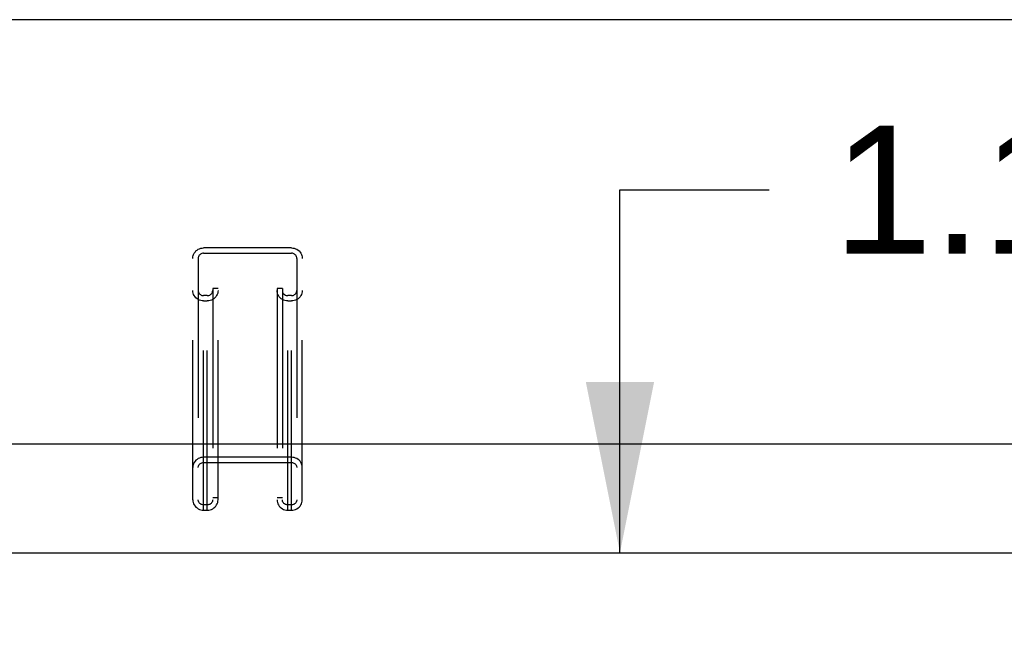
# Model space of a CAD drawing. Header units: inches. Extents: x 0 to 215, y 0 to 139.
# Tile 45 of 91: x 42.46 to 49.77, y 103.23 to 107.73. Entities that reach past the tile are written whole.
import ezdxf

# ---------------------------------------------------------------- set-up
doc = ezdxf.new("R2010")
doc.units = ezdxf.units.IN
doc.header["$LTSCALE"] = 11.835443
doc.header["$MEASUREMENT"] = 0
doc.linetypes.add('HIDDEN', pattern=[0.2, 0.1, -0.1])
doc.layers.get('0').update_dxf_attribs({"linetype": 'CONTINUOUS'})
doc.layers.add('DEFAULT_2', color=8, linetype='HIDDEN')
doc.layers.add('DIMENSIONS', color=7, linetype='CONTINUOUS')
doc.styles.get("Standard").update_dxf_attribs({"font": 'arial.ttf'})
doc.dimstyles.new('DIMSTYLE_1', dxfattribs={"dimtxt": 0.949367, "dimasz": 1.265823, "dimexe": 0.09, "dimexo": 0.07, "dimgap": 0.0375, "dimtad": 0, "dimtih": 1, "dimtoh": 1, "dimzin": 4, "dimdsep": 46, "dimtxsty": 'Standard', "dimblk": '_FILLED', "dimblk1": '_FILLED', "dimblk2": '_FILLED', "dimcen": 0.09, "dimazin": 1, "dimtfac": 1, "dimtofl": 0, "dimtmove": 0, "dimatfit": 3, "dimldrblk": '_FILLED', "dimfxl": 1, "dimtolj": 1, "dimtzin": 4, "dimarcsym": 0})

# ---------------------------------------------------------------- blocks, each defined once
blk = doc.blocks.new('_FILLED')
at = {"color": 0, "linetype": 'ByBlock'}
blk.add_solid([(0, 0), (-1, 0.2), (-1, -0.2)], dxfattribs=at)
blk = doc.blocks.new('*D16')
at = {"layer": 'DIMENSIONS', "color": 2, "linetype": 'Continuous'}
for p, q in [((46.9125, 103.7725), (46.9125, 106.4651)), ((46.9125, 106.4651), (48.0201, 106.4651)), ((45.7733, 102.6475), (49.1274, 102.6475)), ((46.9125, 102.6475), (46.9125, 100.1159))]:
    blk.add_line(p, q, dxfattribs=at)
at = {"layer": 'DIMENSIONS', "color": 2, "linetype": 'Continuous', "xscale": 1.2658227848, "yscale": 1.2658227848, "zscale": 1.2658227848}
for p, rotation in [((46.9125, 103.7725), 270), ((46.9125, 102.6475), 90)]:
    blk.add_blockref('_FILLED', p, dxfattribs=dict(at, rotation=rotation))
at = {"layer": 'DIMENSIONS', "color": 2, "linetype": 'Continuous', "insert": (48.4948, 106.9398), "char_height": 0.94937, "width": 2.579879, "attachment_point": 1, "line_spacing_factor": 0.9}
blk.add_mtext('1.13', dxfattribs=at)

msp = doc.modelspace()

# ---------------------------------------------------------------- linework, layer by layer
at = {"color": 7, "linetype": 'Continuous'}
for p, q in [((92.7381, 107.7269), (37.5581, 107.7269)), ((36.685, 104.5811), (93.6112, 104.5811))]:
    msp.add_line(p, q, dxfattribs=at)
at = {"color": 3, "linetype": 'Continuous'}
msp.add_line((35.5651, 103.7725), (64.1686, 103.7725), dxfattribs=at)
at = {"layer": 'DEFAULT_2', "color": 8, "linetype": 'HIDDEN'}
for p, q in [((43.8219, 104.0882), (43.8219, 106.0335)), ((44.4744, 106.0335), (43.8219, 106.0335)), ((43.8219, 105.9949), (44.4744, 105.9949)), ((44.4744, 104.0882), (44.4744, 106.0335)), ((43.7419, 104.1655), (43.7419, 105.9563)), ((43.7819, 105.9563), (43.7819, 104.1655)), ((44.5144, 105.9563), (44.5144, 104.1655)), ((44.5544, 104.1655), (44.5544, 105.9563)), ((43.8894, 105.7317), (43.8894, 104.1655)), ((43.9294, 105.7317), (43.8894, 105.7317)), ((43.9294, 104.1655), (43.9294, 105.7317)), ((44.3669, 105.7317), (44.3669, 104.1655)), ((44.4069, 105.7317), (44.3669, 105.7317)), ((44.4069, 105.7317), (44.4069, 104.1655)), ((43.8494, 105.6798), (43.8219, 105.6798)), ((43.8219, 105.6411), (43.8494, 105.6411)), ((43.8494, 104.0882), (43.8494, 105.6798)), ((44.4469, 104.0882), (44.4469, 105.6798)), ((44.4744, 105.6798), (44.4469, 105.6798)), ((44.4469, 105.6411), (44.4744, 105.6411)), ((44.4744, 104.4806), (43.8219, 104.4806)), ((43.8219, 104.442), (44.4744, 104.442)), ((43.9294, 104.1788), (43.8894, 104.1788)), ((44.4069, 104.1788), (44.3669, 104.1788)), ((43.8494, 104.1269), (43.8219, 104.1269)), ((43.8219, 104.0882), (43.8494, 104.0882)), ((44.4744, 104.1269), (44.4469, 104.1269)), ((44.4469, 104.0882), (44.4744, 104.0882))]:
    msp.add_line(p, q, dxfattribs=at)
for points in [[(43.7419, 105.9563), (43.7426, 105.9664), (43.7446, 105.9763), (43.748, 105.9858), (43.7526, 105.9949), (43.7584, 106.0033), (43.7653, 106.0109), (43.7732, 106.0176), (43.7819, 106.0232), (43.7913, 106.0277), (43.8012, 106.0309), (43.8114, 106.0329), (43.8219, 106.0335)], [(43.8219, 105.9949), (43.8155, 105.9944), (43.8095, 105.993), (43.8037, 105.9907), (43.7984, 105.9875), (43.7936, 105.9836), (43.7895, 105.979), (43.7862, 105.9738), (43.7838, 105.9682), (43.7824, 105.9624), (43.7819, 105.9563)], [(44.4744, 106.0335), (44.4849, 106.0329), (44.4951, 106.0309), (44.505, 106.0277), (44.5144, 106.0232), (44.5231, 106.0176), (44.5309, 106.0109), (44.5378, 106.0033), (44.5437, 105.9949), (44.5483, 105.9858), (44.5517, 105.9763), (44.5537, 105.9664), (44.5544, 105.9563)], [(44.5144, 105.9563), (44.5139, 105.9624), (44.5124, 105.9682), (44.51, 105.9738), (44.5067, 105.979), (44.5027, 105.9836), (44.4979, 105.9875), (44.4925, 105.9907), (44.4867, 105.993), (44.4807, 105.9944), (44.4744, 105.9949)], [(43.8219, 105.6411), (43.8114, 105.6418), (43.8012, 105.6438), (43.7913, 105.647), (43.7819, 105.6515), (43.7732, 105.6571), (43.7653, 105.6638), (43.7584, 105.6714), (43.7526, 105.6798), (43.748, 105.6888), (43.7446, 105.6984), (43.7426, 105.7082), (43.7419, 105.7184)], [(43.7819, 105.7184), (43.7824, 105.7123), (43.7838, 105.7065), (43.7862, 105.7009), (43.7895, 105.6957), (43.7936, 105.6911), (43.7984, 105.6872), (43.8037, 105.684), (43.8095, 105.6817), (43.8155, 105.6803), (43.8219, 105.6798)], [(43.9294, 105.7184), (43.9287, 105.7082), (43.9267, 105.6984), (43.9233, 105.6888), (43.9187, 105.6798), (43.9128, 105.6714), (43.9059, 105.6638), (43.8981, 105.6571), (43.8894, 105.6515), (43.88, 105.647), (43.8701, 105.6438), (43.8599, 105.6418), (43.8494, 105.6411)], [(43.8494, 105.6798), (43.8557, 105.6803), (43.8617, 105.6817), (43.8675, 105.684), (43.8729, 105.6872), (43.8777, 105.6911), (43.8817, 105.6957), (43.885, 105.7009), (43.8874, 105.7065), (43.8889, 105.7123), (43.8894, 105.7184)], [(44.4469, 105.6411), (44.4364, 105.6418), (44.4262, 105.6438), (44.4163, 105.647), (44.4069, 105.6515), (44.3982, 105.6571), (44.3903, 105.6638), (44.3834, 105.6714), (44.3776, 105.6798), (44.373, 105.6888), (44.3696, 105.6984), (44.3676, 105.7082), (44.3669, 105.7184)], [(44.4069, 105.7184), (44.4074, 105.7123), (44.4088, 105.7065), (44.4112, 105.7009), (44.4145, 105.6957), (44.4186, 105.6911), (44.4234, 105.6872), (44.4287, 105.684), (44.4345, 105.6817), (44.4405, 105.6803), (44.4469, 105.6798)], [(44.5544, 105.7184), (44.5537, 105.7082), (44.5517, 105.6984), (44.5483, 105.6888), (44.5437, 105.6798), (44.5378, 105.6714), (44.5309, 105.6638), (44.5231, 105.6571), (44.5144, 105.6515), (44.505, 105.647), (44.4951, 105.6438), (44.4849, 105.6418), (44.4744, 105.6411)], [(44.4744, 105.6798), (44.4807, 105.6803), (44.4867, 105.6817), (44.4925, 105.684), (44.4979, 105.6872), (44.5027, 105.6911), (44.5067, 105.6957), (44.51, 105.7009), (44.5124, 105.7065), (44.5139, 105.7123), (44.5144, 105.7184)], [(43.8219, 104.4806), (43.8114, 104.4799), (43.8012, 104.478), (43.7913, 104.4747), (43.7819, 104.4703), (43.7732, 104.4647), (43.7653, 104.458), (43.7584, 104.4504), (43.7526, 104.442), (43.748, 104.4329), (43.7446, 104.4234), (43.7426, 104.4135), (43.7419, 104.4034)], [(43.7819, 104.4034), (43.7824, 104.4095), (43.7838, 104.4153), (43.7862, 104.4209), (43.7895, 104.4261), (43.7936, 104.4307), (43.7984, 104.4346), (43.8037, 104.4378), (43.8095, 104.4401), (43.8155, 104.4415), (43.8219, 104.442)], [(44.5544, 104.4034), (44.5537, 104.4135), (44.5517, 104.4234), (44.5483, 104.4329), (44.5437, 104.442), (44.5378, 104.4504), (44.5309, 104.458), (44.5231, 104.4647), (44.5144, 104.4703), (44.505, 104.4747), (44.4951, 104.478), (44.4849, 104.4799), (44.4744, 104.4806)], [(44.4744, 104.442), (44.4807, 104.4415), (44.4867, 104.4401), (44.4925, 104.4378), (44.4979, 104.4346), (44.5027, 104.4307), (44.5067, 104.4261), (44.51, 104.4209), (44.5124, 104.4153), (44.5139, 104.4095), (44.5144, 104.4034)], [(43.7419, 104.1655), (43.7426, 104.1553), (43.7446, 104.1455), (43.748, 104.1359), (43.7526, 104.1269), (43.7584, 104.1185), (43.7653, 104.1109), (43.7732, 104.1042), (43.7819, 104.0986), (43.7913, 104.0941), (43.8012, 104.0909), (43.8114, 104.0889), (43.8219, 104.0882)], [(43.8219, 104.1269), (43.8155, 104.1274), (43.8095, 104.1288), (43.8037, 104.1311), (43.7984, 104.1342), (43.7936, 104.1382), (43.7895, 104.1428), (43.7862, 104.148), (43.7838, 104.1536), (43.7824, 104.1594), (43.7819, 104.1655)], [(43.8894, 104.1655), (43.8889, 104.1594), (43.8874, 104.1536), (43.885, 104.148), (43.8817, 104.1428), (43.8777, 104.1382), (43.8729, 104.1342), (43.8675, 104.1311), (43.8617, 104.1288), (43.8557, 104.1274), (43.8494, 104.1269)], [(43.8494, 104.0882), (43.8599, 104.0889), (43.8701, 104.0909), (43.88, 104.0941), (43.8894, 104.0986), (43.8981, 104.1042), (43.9059, 104.1109), (43.9128, 104.1185), (43.9187, 104.1269), (43.9233, 104.1359), (43.9267, 104.1455), (43.9287, 104.1553), (43.9294, 104.1655)], [(44.3669, 104.1655), (44.3676, 104.1553), (44.3696, 104.1455), (44.373, 104.1359), (44.3776, 104.1269), (44.3834, 104.1185), (44.3903, 104.1109), (44.3982, 104.1042), (44.4069, 104.0986), (44.4163, 104.0941), (44.4262, 104.0909), (44.4364, 104.0889), (44.4469, 104.0882)], [(44.4469, 104.1269), (44.4405, 104.1274), (44.4345, 104.1288), (44.4287, 104.1311), (44.4234, 104.1342), (44.4186, 104.1382), (44.4145, 104.1428), (44.4112, 104.148), (44.4088, 104.1536), (44.4074, 104.1594), (44.4069, 104.1655)], [(44.5144, 104.1655), (44.5139, 104.1594), (44.5124, 104.1536), (44.51, 104.148), (44.5067, 104.1428), (44.5027, 104.1382), (44.4979, 104.1342), (44.4925, 104.1311), (44.4867, 104.1288), (44.4807, 104.1274), (44.4744, 104.1269)], [(44.4744, 104.0882), (44.4849, 104.0889), (44.4951, 104.0909), (44.505, 104.0941), (44.5144, 104.0986), (44.5231, 104.1042), (44.5309, 104.1109), (44.5378, 104.1185), (44.5437, 104.1269), (44.5483, 104.1359), (44.5517, 104.1455), (44.5537, 104.1553), (44.5544, 104.1655)]]:
    msp.add_lwpolyline(points, dxfattribs=at)

# ---------------------------------------------------------------- dimensions: what is measured, and where the dimension line sits
at = {"layer": 'DIMENSIONS', "color": 2, "linetype": 'Continuous'}
dim = msp.add_linear_dim(base=(46.9124943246, 103.7724962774), p1=(49.1973858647, 102.6474962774), p2=(64.1686310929, 103.7724962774), angle=90, dimstyle='DIMSTYLE_1', dxfattribs=at)
dim.commit()
dim.dimension.update_dxf_attribs({"geometry": '*D16', "text_midpoint": (49.825830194, 106.4598033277), "dimtype": 160})

doc.saveas('drawing.dxf')
